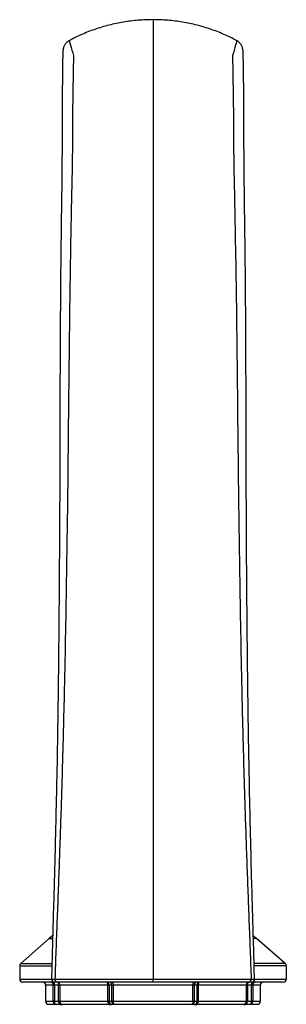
# Model space of a CAD drawing. Header units: millimetres. Extents: x 53 to 192, y 23 to 190.
# Tile 3 of 4: x 53 to 83, y 79 to 190. Entities that reach past the tile are written whole.
import ezdxf

# ---------------------------------------------------------------- set-up
doc = ezdxf.new("R2010")
doc.units = ezdxf.units.MM

msp = doc.modelspace()

# ---------------------------------------------------------------- linework, layer by layer
at = {"color": 7, "linetype": 'Continuous', "lineweight": 25}
for p, q in [((58.77, 187.57), (58.77, 187.57)), ((77.58, 187.57), (77.58, 187.57)), ((56.51, 86.47), (53.29, 83.67)), ((56.91, 86.82), (56.51, 86.47)), ((79.84, 86.47), (79.45, 86.82)), ((83.06, 83.67), (79.84, 86.47)), ((53.18, 83.42), (53.18, 81.91)), ((83.18, 81.91), (83.18, 83.42)), ((57.03, 81.57), (53.51, 81.57)), ((56.09, 81.24), (56.09, 79.41)), ((57.08, 81.24), (56.96, 81.24)), ((56.96, 79.41), (56.96, 81.24)), ((57.56, 81.24), (57.08, 81.24)), ((57.08, 81.24), (57.08, 79.41)), ((57.68, 81.24), (57.56, 81.24)), ((57.56, 79.41), (57.56, 81.24)), ((63.09, 81.24), (57.68, 81.24)), ((57.68, 81.24), (57.68, 79.41)), ((63.09, 81.24), (63.23, 81.24)), ((63.09, 79.41), (63.09, 81.24)), ((63.54, 81.24), (63.23, 81.24)), ((63.23, 81.24), (63.23, 79.41)), ((63.54, 81.24), (63.69, 81.24)), ((63.54, 79.41), (63.54, 81.24)), ((72.66, 81.24), (63.69, 81.24)), ((63.69, 81.24), (63.69, 79.41)), ((68.18, 81.57), (68.18, 81.91)), ((72.66, 79.41), (72.66, 81.24)), ((72.66, 81.24), (72.82, 81.24)), ((73.13, 81.24), (72.82, 81.24)), ((72.82, 81.24), (72.82, 79.41)), ((73.13, 79.41), (73.13, 81.24)), ((73.26, 81.24), (73.13, 81.24)), ((78.68, 81.24), (73.26, 81.24)), ((73.26, 81.24), (73.26, 79.41)), ((78.68, 79.41), (78.68, 81.24)), ((78.8, 81.24), (78.68, 81.24)), ((79.27, 81.24), (78.8, 81.24)), ((78.8, 81.24), (78.8, 79.41)), ((79.27, 79.41), (79.27, 81.24)), ((79.4, 81.24), (79.27, 81.24)), ((82.84, 81.57), (79.32, 81.57)), ((79.4, 81.24), (79.4, 79.41)), ((80.26, 79.41), (80.26, 81.24)), ((57.27, 79.07), (56.43, 79.07)), ((57.08, 79.41), (56.96, 79.41)), ((57.08, 79.41), (57.56, 79.41)), ((57.74, 79.07), (57.27, 79.07)), ((57.68, 79.41), (57.56, 79.41)), ((57.68, 79.41), (63.09, 79.41)), ((57.74, 79.07), (57.98, 79.07)), ((63.24, 79.07), (57.98, 79.07)), ((63.23, 79.41), (63.09, 79.41)), ((63.23, 79.41), (63.54, 79.41)), ((63.24, 79.07), (63.51, 79.07)), ((63.82, 79.07), (63.51, 79.07)), ((63.69, 79.41), (63.54, 79.41)), ((63.69, 79.41), (72.66, 79.41)), ((72.54, 79.07), (63.82, 79.07)), ((72.85, 79.07), (72.54, 79.07)), ((72.82, 79.41), (72.66, 79.41)), ((72.82, 79.41), (73.13, 79.41)), ((72.85, 79.07), (73.11, 79.07)), ((78.38, 79.07), (73.11, 79.07)), ((73.13, 79.41), (73.26, 79.41)), ((73.26, 79.41), (78.68, 79.41)), ((78.38, 79.07), (78.61, 79.07)), ((79.09, 79.07), (78.61, 79.07)), ((78.8, 79.41), (78.68, 79.41)), ((78.8, 79.41), (79.27, 79.41)), ((79.93, 79.07), (79.09, 79.07)), ((79.4, 79.41), (79.27, 79.41))]:
    msp.add_line(p, q, dxfattribs=at)
at = {"color": 8, "linetype": 'Continuous', "lineweight": 25}
for p, q in [((56.51, 86.47), (56.88, 86.47)), ((79.84, 86.47), (79.48, 86.47)), ((53.18, 83.42), (56.79, 83.42)), ((53.29, 83.67), (56.79, 83.67)), ((83.18, 83.42), (79.56, 83.42)), ((83.06, 83.67), (79.57, 83.67)), ((53.18, 81.91), (56.77, 81.91)), ((56.96, 81.24), (56.09, 81.24)), ((80.26, 81.24), (79.4, 81.24)), ((79.6, 81.91), (83.18, 81.91)), ((56.09, 79.41), (56.96, 79.41)), ((79.4, 79.41), (80.26, 79.41))]:
    msp.add_line(p, q, dxfattribs=at)
at = {"color": 8, "linetype": 'Continuous', "lineweight": 25, "flags": 128}
for points in [[(58.77, 187.57), (58.77, 187.57), (58.77, 187.54), (58.79, 187.43), (58.83, 187.26), (58.9, 187.02), (58.96, 186.77), (59.05, 186.48), (59.14, 186.19), (59.23, 185.87), (59.23, 185.87), (59.23, 185.87)], [(77.58, 187.57), (77.58, 187.57), (77.58, 187.54), (77.56, 187.43), (77.52, 187.26), (77.46, 187.02), (77.39, 186.77), (77.3, 186.48), (77.22, 186.19), (77.12, 185.87), (77.12, 185.87), (77.12, 185.87)]]:
    msp.add_lwpolyline(points, dxfattribs=at)
at = {"color": 7, "linetype": 'Continuous', "lineweight": 25, "flags": 128}
for points in [[(56.9, 81.57), (56.94, 81.57), (56.97, 81.55), (57, 81.52), (57.03, 81.48), (57.05, 81.43), (57.07, 81.37), (57.08, 81.31), (57.08, 81.24)], [(57.38, 81.57), (57.41, 81.57), (57.44, 81.55), (57.48, 81.52), (57.5, 81.48), (57.53, 81.43), (57.54, 81.37), (57.55, 81.31), (57.56, 81.24)], [(63.09, 81.24), (63.09, 81.31), (63.08, 81.37), (63.07, 81.43), (63.05, 81.48), (63.03, 81.52), (63, 81.55), (62.98, 81.57), (62.95, 81.57)], [(63.57, 81.57), (63.59, 81.57), (63.61, 81.55), (63.64, 81.52), (63.66, 81.48), (63.67, 81.43), (63.68, 81.37), (63.69, 81.31), (63.69, 81.24)], [(72.78, 81.57), (72.76, 81.57), (72.74, 81.55), (72.72, 81.52), (72.7, 81.48), (72.68, 81.43), (72.67, 81.37), (72.66, 81.31), (72.66, 81.24)], [(73.4, 81.57), (73.38, 81.57), (73.35, 81.55), (73.32, 81.52), (73.3, 81.48), (73.28, 81.43), (73.27, 81.37), (73.26, 81.31), (73.26, 81.24)], [(78.8, 81.24), (78.8, 81.31), (78.81, 81.37), (78.83, 81.43), (78.85, 81.48), (78.88, 81.52), (78.91, 81.55), (78.94, 81.57), (78.98, 81.57)], [(79.27, 81.24), (79.27, 81.31), (79.28, 81.37), (79.3, 81.43), (79.32, 81.48), (79.35, 81.52), (79.38, 81.55), (79.42, 81.57), (79.45, 81.57)], [(57.08, 79.41), (57.09, 79.34), (57.1, 79.28), (57.11, 79.22), (57.14, 79.17), (57.16, 79.13), (57.2, 79.1), (57.23, 79.08), (57.27, 79.07)], [(57.56, 79.41), (57.56, 79.34), (57.57, 79.28), (57.59, 79.22), (57.61, 79.17), (57.64, 79.13), (57.67, 79.1), (57.7, 79.08), (57.74, 79.07)], [(63.09, 79.41), (63.1, 79.34), (63.1, 79.28), (63.12, 79.22), (63.14, 79.17), (63.16, 79.13), (63.18, 79.1), (63.21, 79.08), (63.24, 79.07)], [(63.69, 79.41), (63.69, 79.34), (63.7, 79.28), (63.71, 79.22), (63.73, 79.17), (63.75, 79.13), (63.77, 79.1), (63.79, 79.08), (63.82, 79.07)], [(72.66, 79.41), (72.66, 79.34), (72.65, 79.28), (72.64, 79.22), (72.62, 79.17), (72.61, 79.13), (72.58, 79.1), (72.56, 79.08), (72.54, 79.07)], [(73.11, 79.07), (73.14, 79.08), (73.17, 79.1), (73.19, 79.13), (73.22, 79.17), (73.23, 79.22), (73.25, 79.28), (73.26, 79.34), (73.26, 79.41)], [(78.61, 79.07), (78.65, 79.08), (78.68, 79.1), (78.71, 79.13), (78.74, 79.17), (78.76, 79.22), (78.78, 79.28), (78.79, 79.34), (78.8, 79.41)], [(79.09, 79.07), (79.12, 79.08), (79.16, 79.1), (79.19, 79.13), (79.22, 79.17), (79.24, 79.22), (79.25, 79.28), (79.27, 79.34), (79.27, 79.41)]]:
    msp.add_lwpolyline(points, dxfattribs=at)
at = {"color": 7, "linetype": 'Continuous', "lineweight": 25}
for centre, radius, start, end in [((53.51, 83.42), 0.333, 131, 180), ((82.84, 83.42), 0.333, 0, 49), ((53.51, 81.91), 0.333, 180, 270), ((55.76, 81.24), 0.333, 0, 90), ((56.63, 81.25), 0.322, 357.9571, 87.8004), ((57.09, 81.91), 0.333, 179.0786, 270.0135), ((57.43, 81.86), 0.295, 173.4786, 259.2835), ((57.36, 81.26), 0.318, 357.1486, 86.8319), ((62.92, 81.26), 0.31, 355.403, 84.5106), ((63.23, 81.26), 0.31, 355.403, 84.5106), ((73.13, 81.26), 0.31, 95.4894, 184.597), ((73.43, 81.26), 0.31, 95.4894, 184.597), ((78.99, 81.26), 0.318, 93.1681, 182.8514), ((78.92, 81.86), 0.295, 280.7165, 6.5214), ((79.27, 81.91), 0.333, 269.9863, 1.8714), ((79.72, 81.25), 0.322, 92.1996, 182.0429), ((80.59, 81.24), 0.333, 90, 180), ((82.84, 81.91), 0.333, 270, 0), ((56.43, 79.41), 0.333, 180, 270), ((57.28, 79.4), 0.322, 177.9575, 267.8), ((57.99, 79.39), 0.318, 177.1486, 266.832), ((63.54, 79.38), 0.31, 175.403, 264.5106), ((63.84, 79.38), 0.31, 175.4029, 264.5107), ((72.51, 79.38), 0.31, 275.4893, 4.5971), ((72.82, 79.38), 0.31, 275.4894, 4.597), ((78.36, 79.39), 0.318, 273.168, 2.8514), ((79.07, 79.4), 0.322, 272.2, 2.0425), ((79.93, 79.41), 0.333, 270, 0)]:
    msp.add_arc(centre, radius, start, end, dxfattribs=at)
for points, knots in [([(68.18, 189.91), (67.62, 189.89), (66.51, 189.87), (64.85, 189.65), (63.22, 189.31), (61.62, 188.83), (60.13, 188.26), (59.2, 187.78), (58.77, 187.57)], [0, 0, 0, 0, 0.17061, 0.340744, 0.510765, 0.681012, 0.851815, 1, 1, 1, 1]), ([(77.58, 187.57), (77.15, 187.78), (76.22, 188.26), (74.73, 188.83), (73.13, 189.31), (71.5, 189.65), (69.84, 189.87), (68.73, 189.89), (68.18, 189.91)], [0, 0, 0, 0, 0.148185, 0.318988, 0.489235, 0.659256, 0.82939, 1, 1, 1, 1]), ([(58.77, 187.56), (58.72, 187.54), (58.62, 187.48), (58.47, 187.36), (58.35, 187.23), (58.25, 187.09), (58.18, 186.95), (58.12, 186.82), (58.09, 186.7), (58.07, 186.61), (58.05, 186.52), (58.04, 186.42), (58.03, 186.3), (58.03, 186.16), (58.02, 185.99), (58.02, 185.82), (58.01, 185.61), (58.01, 185.35), (58, 184.93), (58, 184.32), (57.98, 182.77), (57.94, 180.29), (57.94, 177.13), (57.94, 173.94), (57.9, 170.8), (57.85, 167.21), (57.8, 163.27), (57.76, 159), (57.73, 154.66), (57.71, 150.28), (57.7, 145.84), (57.69, 141.44), (57.68, 137.07), (57.66, 132.75), (57.63, 128.48), (57.6, 124.25), (57.57, 120.06), (57.52, 115.96), (57.47, 111.95), (57.41, 108.03), (57.34, 104.2), (57.25, 100.45), (57.16, 96.76), (57.07, 93.07), (56.96, 89.35), (56.85, 85.62), (56.79, 83.14), (56.76, 81.92)], [0, 0, 0, 0, 0.001609, 0.003427, 0.005144, 0.006757, 0.00825, 0.009597, 0.010773, 0.011842, 0.012979, 0.014361, 0.016523, 0.018599, 0.020486, 0.022267, 0.024146, 0.026355, 0.029873, 0.036011, 0.043758, 0.074089, 0.106767, 0.134009, 0.16488, 0.195977, 0.235962, 0.276656, 0.316837, 0.358763, 0.400554, 0.442058, 0.483139, 0.523686, 0.563621, 0.603282, 0.642774, 0.681243, 0.718767, 0.75542, 0.79127, 0.826377, 0.860753, 0.895129, 0.930073, 0.965574, 1, 1, 1, 1]), ([(79.59, 81.92), (79.58, 82.42), (79.54, 84.22), (79.45, 87.22), (79.34, 90.98), (79.24, 94.71), (79.15, 98.47), (79.06, 102.18), (78.99, 105.87), (78.92, 109.59), (78.87, 113.37), (78.82, 117.23), (78.78, 121.18), (78.74, 125.21), (78.71, 129.35), (78.69, 133.54), (78.67, 137.78), (78.66, 142.05), (78.65, 146.37), (78.64, 150.74), (78.62, 155.15), (78.59, 159.57), (78.55, 163.95), (78.49, 168.27), (78.44, 172.12), (78.41, 175.58), (78.42, 178.7), (78.4, 181.36), (78.37, 183.43), (78.35, 184.6), (78.34, 185.32), (78.34, 185.65), (78.34, 185.88), (78.33, 186.05), (78.32, 186.21), (78.31, 186.37), (78.3, 186.49), (78.28, 186.62), (78.25, 186.74), (78.21, 186.87), (78.14, 187.02), (78.05, 187.17), (77.92, 187.32), (77.77, 187.46), (77.64, 187.53), (77.58, 187.57)], [0, 0, 0, 0, 0.014316, 0.05064, 0.084466, 0.120241, 0.155479, 0.190143, 0.224446, 0.259181, 0.294606, 0.330768, 0.367721, 0.405527, 0.444253, 0.483964, 0.523625, 0.563691, 0.604351, 0.645518, 0.687086, 0.728925, 0.770715, 0.811022, 0.851571, 0.880124, 0.909491, 0.940262, 0.955949, 0.968669, 0.97374, 0.976412, 0.978263, 0.980228, 0.982163, 0.984328, 0.987069, 0.988424, 0.989576, 0.990905, 0.992475, 0.994181, 0.996029, 0.997996, 1, 1, 1, 1]), ([(59.23, 185.87), (59.23, 185.87), (59.23, 185.87), (59.23, 185.87), (59.23, 185.87), (59.23, 185.86), (59.23, 185.84), (59.23, 185.82), (59.23, 185.76), (59.22, 185.64), (59.22, 185.41), (59.21, 184.94), (59.21, 184.54), (59.19, 183.73), (59.18, 183.2), (59.17, 182.39), (59.16, 182.13), (59.16, 181.59), (59.15, 181.32), (59.14, 180.52), (59.13, 179.98), (59.12, 178.91), (59.12, 178.37), (59.12, 177.3), (59.12, 176.76), (59.11, 175.69), (59.1, 175.15), (59.09, 174.08), (59.08, 173.54), (59.06, 172.46), (59.05, 171.93), (59.02, 170.85), (59.01, 170.31), (58.98, 168.7), (58.96, 167.62), (58.9, 164.39), (58.86, 162.23), (58.8, 157.91), (58.77, 155.75), (58.72, 151.42), (58.69, 149.26), (58.65, 144.92), (58.63, 142.76), (58.6, 139.5), (58.59, 138.42), (58.57, 136.79), (58.56, 136.24), (58.54, 135.16), (58.54, 134.62), (58.47, 129.73), (58.4, 125.38), (58.28, 118.86), (58.24, 116.68), (58.14, 112.33), (58.09, 110.15), (57.97, 105.8), (57.91, 103.62), (57.77, 99.27), (57.69, 97.1), (57.54, 92.75), (57.46, 90.58), (57.33, 87.32), (57.29, 86.24), (57.21, 84.07), (57.17, 82.98), (57.14, 81.9)], [0, 0, 0, 0, 0.000031, 0.000031, 0.000061, 0.000122, 0.000244, 0.000488, 0.000977, 0.001953, 0.003906, 0.007812, 0.015625, 0.015625, 0.03125, 0.03125, 0.039062, 0.039062, 0.046875, 0.046875, 0.0625, 0.0625, 0.078125, 0.078125, 0.09375, 0.09375, 0.109375, 0.109375, 0.125, 0.125, 0.140625, 0.140625, 0.15625, 0.15625, 0.1875, 0.1875, 0.25, 0.25, 0.3125, 0.3125, 0.375, 0.375, 0.4375, 0.4375, 0.46875, 0.46875, 0.484375, 0.484375, 0.5, 0.5, 0.625, 0.625, 0.6875, 0.6875, 0.75, 0.75, 0.8125, 0.8125, 0.875, 0.875, 0.9375, 0.9375, 0.96875, 0.96875, 1, 1, 1, 1]), ([(77.12, 185.87), (77.14, 184.8), (77.16, 183.73), (77.18, 182.39), (77.19, 182.13), (77.2, 181.59), (77.2, 181.32), (77.21, 180.52), (77.22, 179.98), (77.23, 178.91), (77.23, 178.37), (77.24, 177.3), (77.24, 176.76), (77.24, 175.69), (77.25, 175.15), (77.26, 174.08), (77.27, 173.54), (77.29, 172.46), (77.3, 171.93), (77.33, 170.85), (77.34, 170.31), (77.37, 168.7), (77.39, 167.62), (77.45, 164.39), (77.49, 162.23), (77.55, 157.91), (77.58, 155.75), (77.63, 151.42), (77.66, 149.26), (77.7, 144.92), (77.72, 142.76), (77.76, 139.5), (77.77, 138.42), (77.79, 136.79), (77.79, 136.24), (77.81, 135.16), (77.82, 134.62), (77.89, 129.73), (77.95, 125.38), (78.07, 118.86), (78.11, 116.68), (78.21, 112.33), (78.26, 110.15), (78.38, 105.8), (78.44, 103.62), (78.58, 99.27), (78.66, 97.1), (78.81, 92.75), (78.89, 90.58), (79.02, 87.32), (79.06, 86.24), (79.14, 84.07), (79.18, 82.98), (79.22, 81.9)], [0, 0, 0, 0, 0.03125, 0.03125, 0.039062, 0.039062, 0.046875, 0.046875, 0.0625, 0.0625, 0.078125, 0.078125, 0.09375, 0.09375, 0.109375, 0.109375, 0.125, 0.125, 0.140625, 0.140625, 0.15625, 0.15625, 0.1875, 0.1875, 0.25, 0.25, 0.3125, 0.3125, 0.375, 0.375, 0.4375, 0.4375, 0.46875, 0.46875, 0.484375, 0.484375, 0.5, 0.5, 0.625, 0.625, 0.6875, 0.6875, 0.75, 0.75, 0.8125, 0.8125, 0.875, 0.875, 0.9375, 0.9375, 0.96875, 0.96875, 1, 1, 1, 1]), ([(57.37, 81.57), (57.31, 81.57), (57.17, 81.57), (57.08, 81.57), (57.1, 81.57), (57.1, 81.57)], [0, 0, 0, 0, 0.418987, 0.85442, 1, 1, 1, 1]), ([(57.14, 81.9), (57.5, 81.9), (57.87, 81.9), (58.66, 81.9), (59.06, 81.9), (59.91, 81.9), (60.34, 81.9), (60.91, 81.9), (61.02, 81.9), (61.25, 81.9), (61.37, 81.9), (61.71, 81.9), (61.95, 81.9), (62.65, 81.9), (63.13, 81.9), (64.11, 81.91), (64.6, 81.91), (65.36, 81.91), (65.61, 81.91), (66.12, 81.91), (66.38, 81.91), (67.15, 81.91), (67.66, 81.91), (68.18, 81.91)], [0, 0, 0, 0, 0.125, 0.125, 0.25, 0.25, 0.375, 0.375, 0.40625, 0.40625, 0.4375, 0.4375, 0.5, 0.5, 0.625, 0.625, 0.75, 0.75, 0.8125, 0.8125, 0.875, 0.875, 1, 1, 1, 1]), ([(68.18, 81.57), (67.67, 81.57), (67.17, 81.57), (66.42, 81.57), (66.17, 81.57), (65.67, 81.57), (65.42, 81.57), (64.68, 81.57), (64.2, 81.57), (63.24, 81.57), (62.78, 81.57), (62.08, 81.57), (61.86, 81.57), (61.52, 81.57), (61.4, 81.57), (61.18, 81.57), (61.07, 81.57), (60.51, 81.57), (60.09, 81.57), (59.26, 81.57), (58.86, 81.57), (58.1, 81.57), (57.73, 81.57), (57.37, 81.57)], [0, 0, 0, 0, 0.125, 0.125, 0.1875, 0.1875, 0.25, 0.25, 0.375, 0.375, 0.5, 0.5, 0.5625, 0.5625, 0.59375, 0.59375, 0.625, 0.625, 0.75, 0.75, 0.875, 0.875, 1, 1, 1, 1]), ([(68.18, 81.91), (68.69, 81.91), (69.2, 81.91), (69.97, 81.91), (70.22, 81.91), (70.73, 81.91), (70.99, 81.91), (71.74, 81.91), (72.23, 81.91), (73.21, 81.9), (73.69, 81.9), (74.39, 81.9), (74.62, 81.9), (75.09, 81.9), (75.32, 81.9), (75.77, 81.9), (75.99, 81.9), (76.43, 81.9), (76.65, 81.9), (77.28, 81.9), (77.69, 81.9), (78.48, 81.9), (78.86, 81.9), (79.22, 81.9)], [0, 0, 0, 0, 0.125, 0.125, 0.1875, 0.1875, 0.25, 0.25, 0.375, 0.375, 0.5, 0.5, 0.5625, 0.5625, 0.625, 0.625, 0.6875, 0.6875, 0.75, 0.75, 0.875, 0.875, 1, 1, 1, 1]), ([(78.98, 81.57), (78.63, 81.57), (78.26, 81.57), (77.49, 81.57), (77.09, 81.57), (76.27, 81.57), (75.84, 81.57), (75.29, 81.57), (75.17, 81.57), (74.95, 81.57), (74.84, 81.57), (74.5, 81.57), (74.27, 81.57), (73.58, 81.57), (73.11, 81.57), (72.15, 81.57), (71.67, 81.57), (70.93, 81.57), (70.68, 81.57), (70.18, 81.57), (69.93, 81.57), (69.18, 81.57), (68.68, 81.57), (68.18, 81.57)], [0, 0, 0, 0, 0.125, 0.125, 0.25, 0.25, 0.375, 0.375, 0.40625, 0.40625, 0.4375, 0.4375, 0.5, 0.5, 0.625, 0.625, 0.75, 0.75, 0.8125, 0.8125, 0.875, 0.875, 1, 1, 1, 1]), ([(79.25, 81.57), (79.26, 81.57), (79.27, 81.57), (79.18, 81.57), (79.05, 81.57), (78.98, 81.57)], [0, 0, 0, 0, 0.145579, 0.581012, 1, 1, 1, 1])]:
    msp.add_open_spline(points, degree=3, knots=knots, dxfattribs=at)
at = {"color": 8, "linetype": 'Continuous', "lineweight": 25}
for points, knots in [([(68.18, 189.89), (68.18, 189.9), (68.18, 189.9), (68.18, 189.8), (68.18, 189.62), (68.18, 189.35), (68.18, 189.01), (68.18, 188.61), (68.18, 188.16), (68.18, 185.24), (68.18, 179.72), (68.18, 171.54), (68.18, 163.18), (68.18, 154.8), (68.18, 146.39), (68.18, 137.68), (68.18, 128.66), (68.18, 119.33), (68.18, 109.99), (68.18, 100.64), (68.18, 91.27), (68.18, 85.03), (68.18, 81.91)], [0, 0, 0, 0, 0.002455, 0.006871, 0.011271, 0.015621, 0.019935, 0.024261, 0.028647, 0.033138, 0.105327, 0.182303, 0.259257, 0.336194, 0.41312, 0.490039, 0.574999, 0.659963, 0.744939, 0.829932, 0.91495, 1, 1, 1, 1]), ([(56.77, 81.91), (56.77, 81.91), (56.75, 81.91), (56.86, 81.9), (57.05, 81.9), (57.14, 81.9)], [0, 0, 0, 0, 0.1419499, 0.5792157, 1, 1, 1, 1]), ([(79.22, 81.9), (79.31, 81.9), (79.49, 81.9), (79.6, 81.91), (79.59, 81.91), (79.58, 81.91)], [0, 0, 0, 0, 0.42038, 0.857225, 1, 1, 1, 1])]:
    msp.add_open_spline(points, degree=3, knots=knots, dxfattribs=at)

doc.saveas('drawing.dxf')
